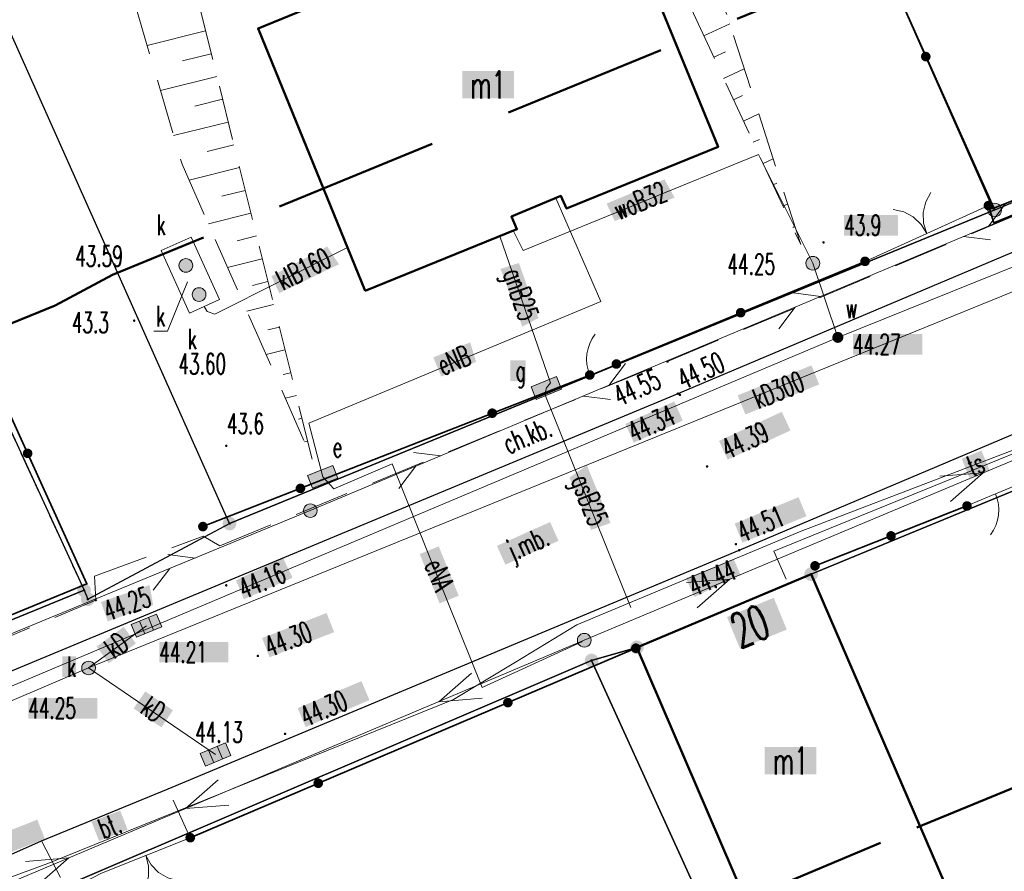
# Model space of a CAD drawing. Header units: millimetres. Extents: x 5507581 to 5508583, y 5765457 to 5766184.
# Tile 39 of 59: x 5508194 to 5508229, y 5765803 to 5765834. Entities that reach past the tile are written whole.
import ezdxf
from ezdxf.enums import TextEntityAlignment as Align

# ---------------------------------------------------------------- set-up
doc = ezdxf.new("R2010")
doc.units = ezdxf.units.MM
for name, pattern in [('PRZER1-1', [2, 1, -1]), ('PRZER2-1', [3, 2, -1]), ('PRZER3-1', [2, 1.5, -0.5]), ('Przerywana 42 __ __ __ __ __ __ __ __ __ __', [3, 2, -1])]:
    doc.linetypes.add(name, pattern=pattern)
doc.layers.get('0').update_dxf_attribs({"lineweight": 18})
for name, color, linetype, lineweight in [('EGBU', 7, 'Continuous', 50), ('EGBU_O', 7, 'Continuous', 50), ('EGDE', 122, 'Continuous', 18), ('EGPG', 7, 'Continuous', 18), ('GEPADR_O', 7, 'Continuous', 18), ('GUPPRZ_O', 7, 'Continuous', 18), ('OTBU', 7, 'Continuous', 50), ('OTBU_O', 7, 'Continuous', 50), ('OTKC', 7, 'Continuous', 30), ('OTKC_O', 7, 'Continuous', 18), ('OTKJ', 7, 'Continuous', 30), ('OTKJ_O', 7, 'Continuous', 18), ('OTKK', 7, 'Continuous', 30), ('OTKU', 7, 'Continuous', 18), ('OTKU_O', 7, 'Continuous', 18), ('OTOB', 7, 'Continuous', 18), ('OTOF', 7, 'Continuous', 18), ('OTOO', 7, 'Continuous', 35), ('OTRK', 7, 'Continuous', 18), ('OTRN', 7, 'Continuous', 13), ('OTRN_O', 7, 'Continuous', 13), ('OTRS', 7, 'Continuous', 13), ('OTRS_O', 7, 'Continuous', 13), ('SUPK', 7, 'Continuous', 18), ('SUPP', 7, 'Continuous', 18), ('SUPW', 7, 'Continuous', 18), ('SUPW_O', 7, 'Continuous', 18), ('ZAKRES', 24, 'Przerywana 42 __ __ __ __ __ __ __ __ __ __', 50)]:
    doc.layers.add(name, color=color, linetype=linetype, lineweight=lineweight)
for name, color, linetype, lineweight, true_color in [('EGKK', 7, 'Continuous', 18, 0x24bc24), ('EGUG', 7, 'Continuous', 18, 0x008000), ('SUEP', 1, 'Continuous', 18, 0xff0000), ('SUEP_O', 1, 'Continuous', 18, 0xff0000), ('SUES', 1, 'Continuous', 18, 0xff0000), ('SUES_O', 1, 'Continuous', 18, 0xff0000), ('SUGP', 7, 'Continuous', 18, 0xbfbf00), ('SUGP_O', 7, 'Continuous', 18, 0xbfbf00), ('SUGS', 7, 'Continuous', 18, 0xbfbf00), ('SUGS_O', 7, 'Continuous', 18, 0xbfbf00), ('SUKK', 7, 'Continuous', 18, 0x803300), ('SUKP', 7, 'Continuous', 18, 0x803300), ('SUKP_O', 7, 'Continuous', 18, 0x803300), ('SUKS', 7, 'Continuous', 18, 0x803300), ('SUKS_O', 7, 'Continuous', 18, 0x803300), ('SUKU', 7, 'Continuous', 18, 0x803300), ('SUKU_O', 7, 'Continuous', 18, 0x803300), ('SUTP', 7, 'Continuous', 18, 0xff9100), ('SUTP_O', 7, 'Continuous', 18, 0xff9100), ('SUWP', 5, 'Continuous', 18, 0x0000ff), ('SUWP_O', 5, 'Continuous', 18, 0x0000ff), ('SUWW', 5, 'Continuous', 18, 0x0000ff), ('SUWW_O', 5, 'Continuous', 18, 0x0000ff)]:
    doc.layers.add(name, color=color, linetype=linetype, lineweight=lineweight, true_color=true_color)
doc.styles.add('opisy', font='romans.shx', dxfattribs={"width": 0.6})

# ---------------------------------------------------------------- blocks, each defined once
blk = doc.blocks.new('D_GSPWPN1')
blk.add_hatch(color=0).paths.add_polyline_path([(-0.045, 0), (-0.043467, -0.011647), (-0.038971, -0.0225), (-0.03182, -0.03182), (-0.0225, -0.038971), (-0.011647, -0.043467), (0, -0.045), (0.011647, -0.043467), (0.0225, -0.038971), (0.03182, -0.03182), (0.038971, -0.0225), (0.043467, -0.011647), (0.045, 0), (0.043467, 0.011647), (0.038971, 0.0225), (0.03182, 0.03182), (0.0225, 0.038971), (0.011647, 0.043467), (0, 0.045), (-0.011647, 0.043467), (-0.0225, 0.038971), (-0.03182, 0.03182), (-0.038971, 0.0225), (-0.043467, 0.011647)])
blk = doc.blocks.new('D_GSPWPS1')
blk.add_hatch(color=0).paths.add_polyline_path([(-0.045, 0), (-0.043467, -0.011647), (-0.038971, -0.0225), (-0.03182, -0.03182), (-0.0225, -0.038971), (-0.011647, -0.043467), (0, -0.045), (0.011647, -0.043467), (0.0225, -0.038971), (0.03182, -0.03182), (0.038971, -0.0225), (0.043467, -0.011647), (0.045, 0), (0.043467, 0.011647), (0.038971, 0.0225), (0.03182, 0.03182), (0.0225, 0.038971), (0.011647, 0.043467), (0, 0.045), (-0.011647, 0.043467), (-0.0225, 0.038971), (-0.03182, 0.03182), (-0.038971, 0.0225), (-0.043467, 0.011647)])
blk = doc.blocks.new('D_SUEP1')
at = {"color": 0}
blk.add_lwpolyline([(-0.75, -0.5), (0.75, 0), (-0.75, 0.5)], dxfattribs=at)
blk = doc.blocks.new('D_SUTP1')
at = {"color": 0}
for points in [[(0.9325, 0), (0.0675, 0.5)], [(-0.0675, 0), (-0.9325, -0.5)]]:
    blk.add_lwpolyline(points, dxfattribs=at)
blk = doc.blocks.new('D_GUPESE1')
at = {"true_color": 0xffffff}
blk.add_hatch(color=7, dxfattribs=at).paths.add_polyline_path([(-0.5, -0.25), (0.5, -0.25), (0.5, 0.25), (-0.5, 0.25)])
at = {"color": 0}
blk.add_lwpolyline([(-0.5, -0.25), (-0.5, 0.25), (0.5, 0.25), (0.5, -0.25)], close=True, dxfattribs=at)
blk = doc.blocks.new('D_GUPGSG1')
at = {"true_color": 0xffffff}
blk.add_hatch(color=7, dxfattribs=at).paths.add_polyline_path([(-0.5, -0.25), (0.5, -0.25), (0.5, 0.25), (-0.5, 0.25)])
at = {"color": 0}
blk.add_lwpolyline([(-0.5, -0.25), (-0.5, 0.25), (0.5, 0.25), (0.5, -0.25)], close=True, dxfattribs=at)
blk = doc.blocks.new('D_GUPWZA1')
blk.add_hatch(color=0).paths.add_polyline_path([(-0.2, 0), (-0.193185, -0.051764), (-0.173205, -0.1), (-0.141421, -0.141421), (-0.1, -0.173205), (-0.051764, -0.193185), (0, -0.2), (0.051764, -0.193185), (0.1, -0.173205), (0.141421, -0.141421), (0.173205, -0.1), (0.193185, -0.051764), (0.2, 0), (0.193185, 0.051764), (0.173205, 0.1), (0.141421, 0.141421), (0.1, 0.173205), (0.051764, 0.193185), (0, 0.2), (-0.051764, 0.193185), (-0.1, 0.173205), (-0.141421, 0.141421), (-0.173205, 0.1), (-0.193185, 0.051764)])
blk = doc.blocks.new('D_GUPIKP1_1')
at = {"true_color": 0xffffff}
blk.add_hatch(color=7, dxfattribs=at).paths.add_polyline_path([(-0.25, 0), (-0.241481, -0.064705), (-0.216506, -0.125), (-0.176777, -0.176777), (-0.125, -0.216506), (-0.064705, -0.241481), (0, -0.25), (0.064705, -0.241481), (0.125, -0.216506), (0.176777, -0.176777), (0.216506, -0.125), (0.241481, -0.064705), (0.25, 0), (0.241481, 0.064705), (0.216506, 0.125), (0.176777, 0.176777), (0.125, 0.216506), (0.064705, 0.241481), (0, 0.25), (-0.064705, 0.241481), (-0.125, 0.216506), (-0.176777, 0.176777), (-0.216506, 0.125), (-0.241481, 0.064705)])
at = {"color": 0}
blk.add_lwpolyline([(0, 0.25), (0.064705, 0.241481), (0.125, 0.216506), (0.176777, 0.176777), (0.216506, 0.125), (0.241481, 0.064705), (0.25, 0), (0.241481, -0.064705), (0.216506, -0.125), (0.176777, -0.176777), (0.125, -0.216506), (0.064705, -0.241481), (0, -0.25), (-0.064705, -0.241481), (-0.125, -0.216506), (-0.176777, -0.176777), (-0.216506, -0.125), (-0.241481, -0.064705), (-0.25, 0), (-0.241481, 0.064705), (-0.216506, 0.125), (-0.176777, 0.176777), (-0.125, 0.216506), (-0.064705, 0.241481)], close=True, dxfattribs=at)
blk = doc.blocks.new('D_GUPKKS1')
at = {"true_color": 0xffffff}
blk.add_hatch(color=7, dxfattribs=at).paths.add_polyline_path([(-0.5, 0.25), (-0.5, -0.25), (0.5, -0.25), (0.5, 0.25)])
at = {"color": 0}
blk.add_lwpolyline([(0.5, -0.25), (-0.5, -0.25), (-0.5, 0.25), (0.5, 0.25)], close=True, dxfattribs=at)
for points in [[(-0.175, -0.25), (-0.175, 0.25)], [(0.175, -0.25), (0.175, 0.25)]]:
    blk.add_lwpolyline(points, dxfattribs=at)
blk = doc.blocks.new('D_GUPKSD1_1')
at = {"true_color": 0xffffff}
blk.add_hatch(color=7, dxfattribs=at).paths.add_polyline_path([(-0.25, 0), (-0.241481, -0.064705), (-0.216506, -0.125), (-0.176777, -0.176777), (-0.125, -0.216506), (-0.064705, -0.241481), (0, -0.25), (0.064705, -0.241481), (0.125, -0.216506), (0.176777, -0.176777), (0.216506, -0.125), (0.241481, -0.064705), (0.25, 0), (0.241481, 0.064705), (0.216506, 0.125), (0.176777, 0.176777), (0.125, 0.216506), (0.064705, 0.241481), (0, 0.25), (-0.064705, 0.241481), (-0.125, 0.216506), (-0.176777, 0.176777), (-0.216506, 0.125), (-0.241481, 0.064705)])
at = {"color": 0}
blk.add_lwpolyline([(0, 0.25), (0.064705, 0.241481), (0.125, 0.216506), (0.176777, 0.176777), (0.216506, 0.125), (0.241481, 0.064705), (0.25, 0), (0.241481, -0.064705), (0.216506, -0.125), (0.176777, -0.176777), (0.125, -0.216506), (0.064705, -0.241481), (0, -0.25), (-0.064705, -0.241481), (-0.125, -0.216506), (-0.176777, -0.176777), (-0.216506, -0.125), (-0.241481, -0.064705), (-0.25, 0), (-0.241481, 0.064705), (-0.216506, 0.125), (-0.176777, 0.176777), (-0.125, 0.216506), (-0.064705, 0.241481)], close=True, dxfattribs=at)
blk = doc.blocks.new('D_GUPISN1')
at = {"true_color": 0xffffff}
blk.add_hatch(color=7, dxfattribs=at).paths.add_polyline_path([(-0.25, 0), (-0.241481, -0.064705), (-0.216506, -0.125), (-0.176777, -0.176777), (-0.125, -0.216506), (-0.064705, -0.241481), (0, -0.25), (0.064705, -0.241481), (0.125, -0.216506), (0.176777, -0.176777), (0.216506, -0.125), (0.241481, -0.064705), (0.25, 0), (0.241481, 0.064705), (0.216506, 0.125), (0.176777, 0.176777), (0.125, 0.216506), (0.064705, 0.241481), (0, 0.25), (-0.064705, 0.241481), (-0.125, 0.216506), (-0.176777, 0.176777), (-0.216506, 0.125), (-0.241481, 0.064705)])
at = {"color": 0}
blk.add_lwpolyline([(0, 0.25), (0.064705, 0.241481), (0.125, 0.216506), (0.176777, 0.176777), (0.216506, 0.125), (0.241481, 0.064705), (0.25, 0), (0.241481, -0.064705), (0.216506, -0.125), (0.176777, -0.176777), (0.125, -0.216506), (0.064705, -0.241481), (0, -0.25), (-0.064705, -0.241481), (-0.125, -0.216506), (-0.176777, -0.176777), (-0.216506, -0.125), (-0.241481, -0.064705), (-0.25, 0), (-0.241481, 0.064705), (-0.216506, 0.125), (-0.176777, 0.176777), (-0.125, 0.216506), (-0.064705, 0.241481)], close=True, dxfattribs=at)
blk = doc.blocks.new('D_GUPIWZ1_1')
at = {"true_color": 0xffffff}
blk.add_hatch(color=7, dxfattribs=at).paths.add_polyline_path([(-0.25, 0), (-0.241481, -0.064705), (-0.216506, -0.125), (-0.176777, -0.176777), (-0.125, -0.216506), (-0.064705, -0.241481), (0, -0.25), (0.064705, -0.241481), (0.125, -0.216506), (0.176777, -0.176777), (0.216506, -0.125), (0.241481, -0.064705), (0.25, 0), (0.241481, 0.064705), (0.216506, 0.125), (0.176777, 0.176777), (0.125, 0.216506), (0.064705, 0.241481), (0, 0.25), (-0.064705, 0.241481), (-0.125, 0.216506), (-0.176777, 0.176777), (-0.216506, 0.125), (-0.241481, 0.064705)])
at = {"color": 0}
blk.add_lwpolyline([(0, 0.25), (0.064705, 0.241481), (0.125, 0.216506), (0.176777, 0.176777), (0.216506, 0.125), (0.241481, 0.064705), (0.25, 0), (0.241481, -0.064705), (0.216506, -0.125), (0.176777, -0.176777), (0.125, -0.216506), (0.064705, -0.241481), (0, -0.25), (-0.064705, -0.241481), (-0.125, -0.216506), (-0.176777, -0.176777), (-0.216506, -0.125), (-0.241481, -0.064705), (-0.25, 0), (-0.241481, 0.064705), (-0.216506, 0.125), (-0.176777, 0.176777), (-0.125, 0.216506), (-0.064705, 0.241481)], close=True, dxfattribs=at)
blk = doc.blocks.new('D_KOLO')
blk.add_hatch(color=0).paths.add_polyline_path([(-0.175, 0), (-0.169037, -0.045293), (-0.151554, -0.0875), (-0.123744, -0.123744), (-0.0875, -0.151554), (-0.045293, -0.169037), (0, -0.175), (0.045293, -0.169037), (0.0875, -0.151554), (0.123744, -0.123744), (0.151554, -0.0875), (0.169037, -0.045293), (0.175, 0), (0.169037, 0.045293), (0.151554, 0.0875), (0.123744, 0.123744), (0.0875, 0.151554), (0.045293, 0.169037), (0, 0.175), (-0.045293, 0.169037), (-0.0875, 0.151554), (-0.123744, 0.123744), (-0.151554, 0.0875), (-0.169037, 0.045293)])
blk = doc.blocks.new('D_GSLKOG1')
blk.add_hatch(color=0).paths.add_polyline_path([(-0.175, 0), (-0.169037, -0.045293), (-0.151554, -0.0875), (-0.123744, -0.123744), (-0.0875, -0.151554), (-0.045293, -0.169037), (0, -0.175), (0.045293, -0.169037), (0.0875, -0.151554), (0.123744, -0.123744), (0.151554, -0.0875), (0.169037, -0.045293), (0.175, 0), (0.169037, 0.045293), (0.151554, 0.0875), (0.123744, 0.123744), (0.0875, 0.151554), (0.045293, 0.169037), (0, 0.175), (-0.045293, 0.169037), (-0.0875, 0.151554), (-0.123744, 0.123744), (-0.151554, 0.0875), (-0.169037, 0.045293)])
blk = doc.blocks.new('D_GSLKBR1')
at = {"color": 0}
for points in [[(1.299038, 0.75), (1.06066, 0.43934), (0.75, 0.200962), (0.388229, 0.051111), (0, 0)], [(0, 0), (0.388229, -0.051111), (0.75, -0.200962), (1.06066, -0.43934), (1.299038, -0.75)]]:
    blk.add_lwpolyline(points, dxfattribs=at)
blk = doc.blocks.new('D_GSLKFU1')
at = {"color": 0}
blk.add_lwpolyline([(0, 0), (-0.012833, -0.195789), (-0.051111, -0.388229), (-0.114181, -0.574025), (-0.200962, -0.75), (-0.30997, -0.913142), (-0.43934, -1.06066), (-0.586858, -1.19003), (-0.75, -1.299038)], dxfattribs=at)
blk = doc.blocks.new('D_GEPPGD1_2')
at = {"true_color": 0xffffff}
blk.add_hatch(color=7, dxfattribs=at).paths.add_polyline_path([(0, -0.25), (0.077254, -0.237764), (0.146946, -0.202254), (0.202254, -0.146946), (0.237764, -0.077254), (0.25, 0), (0.237764, 0.077254), (0.202254, 0.146946), (0.146946, 0.202254), (0.077254, 0.237764), (0, 0.25), (-0.077254, 0.237764), (-0.146946, 0.202254), (-0.202254, 0.146946), (-0.237764, 0.077254), (-0.25, 0), (-0.237764, -0.077254), (-0.202254, -0.146946), (-0.146946, -0.202254), (-0.077254, -0.237764)])
blk.add_hatch(color=0).paths.add_polyline_path([(0, -0.045), (0.013906, -0.042798), (0.02645, -0.036406), (0.036406, -0.02645), (0.042798, -0.013906), (0.045, 0), (0.042798, 0.013906), (0.036406, 0.02645), (0.02645, 0.036406), (0.013906, 0.042798), (0, 0.045), (-0.013906, 0.042798), (-0.02645, 0.036406), (-0.036406, 0.02645), (-0.042798, 0.013906), (-0.045, 0), (-0.042798, -0.013906), (-0.036406, -0.02645), (-0.02645, -0.036406), (-0.013906, -0.042798)])
blk = doc.blocks.new('D_GEPPGD1_1')
at = {"true_color": 0xffffff}
blk.add_hatch(color=7, dxfattribs=at).paths.add_polyline_path([(0, -0.25), (0.077254, -0.237764), (0.146946, -0.202254), (0.202254, -0.146946), (0.237764, -0.077254), (0.25, 0), (0.237764, 0.077254), (0.202254, 0.146946), (0.146946, 0.202254), (0.077254, 0.237764), (0, 0.25), (-0.077254, 0.237764), (-0.146946, 0.202254), (-0.202254, 0.146946), (-0.237764, 0.077254), (-0.25, 0), (-0.237764, -0.077254), (-0.202254, -0.146946), (-0.146946, -0.202254), (-0.077254, -0.237764)])
at = {"color": 0}
blk.add_lwpolyline([(0, 0.25), (0.077254, 0.237764), (0.146946, 0.202254), (0.202254, 0.146946), (0.237764, 0.077254), (0.25, 0), (0.237764, -0.077254), (0.202254, -0.146946), (0.146946, -0.202254), (0.077254, -0.237764), (0, -0.25), (-0.077254, -0.237764), (-0.146946, -0.202254), (-0.202254, -0.146946), (-0.237764, -0.077254), (-0.25, 0), (-0.237764, 0.077254), (-0.202254, 0.146946), (-0.146946, 0.202254), (-0.077254, 0.237764)], close=True, dxfattribs=at)

msp = doc.modelspace()

# ---------------------------------------------------------------- hatches: boundary and pattern name
at = {"layer": 'EGBU_O', "true_color": 0xffffff}
msp.add_hatch(color=7, dxfattribs=at).paths.add_polyline_path([(5508209.7, 5765831.584), (5508209.7, 5765832.584), (5508211.58, 5765832.584), (5508211.58, 5765831.584)], flags=0)
at = {"layer": 'GEPADR_O', "true_color": 0xffffff}
msp.add_hatch(color=7, dxfattribs=at).paths.add_polyline_path([(5508219.335, 5765812.699), (5508221.038, 5765813.396), (5508221.511, 5765812.239), (5508219.809, 5765811.542)], flags=0)
at = {"layer": 'GUPPRZ_O', "true_color": 0xffffff}
for points in [[(5508223.92, 5765822.253), (5508223.92, 5765823.003), (5508226.44, 5765823.003), (5508226.44, 5765822.253)], [(5508198.671, 5765811.042), (5508198.671, 5765811.792), (5508201.191, 5765811.792), (5508201.191, 5765811.042)], [(5508193.903, 5765809), (5508193.903, 5765809.75), (5508196.423, 5765809.75), (5508196.423, 5765809)]]:
    msp.add_hatch(color=7, dxfattribs=at).paths.add_polyline_path(points, flags=0)
at = {"layer": 'OTBU_O', "true_color": 0xffffff}
msp.add_hatch(color=7, dxfattribs=at).paths.add_polyline_path([(5508220.712, 5765806.963), (5508220.712, 5765807.963), (5508222.592, 5765807.963), (5508222.592, 5765806.963)], flags=0)
at = {"layer": 'OTKJ_O', "true_color": 0xffffff}
msp.add_hatch(color=7, dxfattribs=at).paths.add_polyline_path([(5508210.962, 5765815.289), (5508212.897, 5765816.156), (5508213.203, 5765815.471), (5508211.269, 5765814.604)], flags=0)
at = {"layer": 'OTKU_O', "true_color": 0xffffff}
msp.add_hatch(color=7, dxfattribs=at).paths.add_polyline_path([(5508196.207, 5765805.24), (5508197.25, 5765805.648), (5508197.523, 5765804.949), (5508196.48, 5765804.541)], flags=0)
at = {"layer": 'OTRN_O', "true_color": 0xffffff}
msp.add_hatch(color=7, dxfattribs=at).paths.add_polyline_path([(5508223.6, 5765826.59), (5508223.6, 5765827.34), (5508225.56, 5765827.34), (5508225.56, 5765826.59)], flags=0)
at = {"layer": 'OTRS_O', "true_color": 0xffffff}
for points in [[(5508215.636, 5765819.731), (5508217.415, 5765820.546), (5508217.727, 5765819.852), (5508215.943, 5765819.047)], [(5508201.465, 5765814.034), (5508203.175, 5765814.846), (5508203.525, 5765814.127), (5508201.752, 5765813.341)], [(5508217.844, 5765814.115), (5508219.583, 5765814.798), (5508219.826, 5765814.236), (5508218.143, 5765813.427)], [(5508196.549, 5765813.245), (5508198.319, 5765813.859), (5508198.451, 5765813.132), (5508196.799, 5765812.537)]]:
    msp.add_hatch(color=7, dxfattribs=at).paths.add_polyline_path(points)
for points in [[(5508219.045, 5765819.11), (5508221.331, 5765820.17), (5508221.646, 5765819.49), (5508219.36, 5765818.43)], [(5508219.613, 5765816.098), (5508221.941, 5765817.062), (5508222.228, 5765816.369), (5508219.9, 5765815.405)], [(5508202.415, 5765811.93), (5508204.764, 5765812.843), (5508205.036, 5765812.144), (5508202.687, 5765811.231)], [(5508203.709, 5765809.381), (5508206.03, 5765810.36), (5508206.322, 5765809.669), (5508204, 5765808.69)], [(5508191.889, 5765804.389), (5508194.232, 5765805.317), (5508194.508, 5765804.62), (5508192.165, 5765803.692)]]:
    msp.add_hatch(color=7, dxfattribs=at).paths.add_polyline_path(points, flags=0)
at = {"layer": 'SUEP_O', "true_color": 0xffffff}
msp.add_hatch(color=7, dxfattribs=at).paths.add_polyline_path([(5508208.648, 5765822.151), (5508209.989, 5765822.699), (5508210.203, 5765821.989), (5508208.935, 5765821.453)])
msp.add_hatch(color=7, dxfattribs=at).paths.add_polyline_path([(5508208.151, 5765814.991), (5508208.847, 5765815.27), (5508209.57, 5765813.47), (5508208.874, 5765813.191)], flags=0)
at = {"layer": 'SUGP_O', "true_color": 0xffffff}
for points in [[(5508211.089, 5765825.373), (5508211.763, 5765825.592), (5508212.474, 5765823.586), (5508211.887, 5765823.271)], [(5508213.604, 5765817.779), (5508214.235, 5765818.224), (5508215.096, 5765816.122), (5508214.391, 5765815.866)]]:
    msp.add_hatch(color=7, dxfattribs=at).paths.add_polyline_path(points)
at = {"layer": 'SUGS_O', "true_color": 0xffffff}
msp.add_hatch(color=7, dxfattribs=at).paths.add_polyline_path([(5508211.45, 5765821.29), (5508211.45, 5765822.04), (5508212.01, 5765822.04), (5508212.01, 5765821.29)], flags=0)
at = {"layer": 'SUKP_O', "true_color": 0xffffff}
msp.add_hatch(color=7, dxfattribs=at).paths.add_polyline_path([(5508202.751, 5765825.109), (5508204.788, 5765826.189), (5508205.212, 5765825.541), (5508203.04, 5765824.493)])
for points in [[(5508219.723, 5765820.768), (5508222.409, 5765821.862), (5508222.691, 5765821.167), (5508220.006, 5765820.074)], [(5508196.393, 5765811.619), (5508197.379, 5765812.338), (5508197.821, 5765811.733), (5508196.835, 5765811.013)], [(5508197.741, 5765809.366), (5508198.163, 5765809.986), (5508199.171, 5765809.299), (5508198.749, 5765808.679)]]:
    msp.add_hatch(color=7, dxfattribs=at).paths.add_polyline_path(points, flags=0)
at = {"layer": 'SUKS_O', "true_color": 0xffffff}
msp.add_hatch(color=7, dxfattribs=at).paths.add_polyline_path([(5508195.139, 5765810.512), (5508195.139, 5765811.262), (5508195.639, 5765811.262), (5508195.639, 5765810.512)], flags=0)
at = {"layer": 'SUTP_O', "true_color": 0xffffff}
msp.add_hatch(color=7, dxfattribs=at).paths.add_polyline_path([(5508227.877, 5765818.461), (5508228.599, 5765818.755), (5508228.882, 5765818.06), (5508228.159, 5765817.766)], flags=0)
at = {"layer": 'SUWP_O', "true_color": 0xffffff}
msp.add_hatch(color=7, dxfattribs=at).paths.add_polyline_path([(5508214.954, 5765827.753), (5508217.059, 5765828.635), (5508217.428, 5765827.97), (5508215.251, 5765827.117)])

# ---------------------------------------------------------------- linework, layer by layer
at = {"layer": 'EGBU', "color": 18, "linetype": 'Continuous', "lineweight": 50, "true_color": 0x0a0909}
msp.add_lwpolyline([(5508206.17, 5765824.58), (5508202.27, 5765834.13), (5508215.1, 5765839.39), (5508219.01, 5765829.82), (5508213.5, 5765827.57), (5508213.29, 5765828.03), (5508211.49, 5765827.28), (5508211.69, 5765826.82)], close=True, dxfattribs=at)
at = {"layer": 'EGDE', "linetype": 'Continuous', "lineweight": 30}
for points in [[(5508195.933, 5765813.67), (5508196.07, 5765813.343), (5508201.23, 5765816.1), (5508184.92, 5765852.66), (5508153.006, 5765921.297), (5508130.724, 5765973.48), (5508105.112, 5765967.13), (5508159.228, 5765838.061), (5508175.892, 5765845.25), (5508180.497, 5765847.256)], [(5508229.08, 5765827.52), (5508254.331, 5765838.068), (5508242.814, 5765867.832), (5508216.29, 5765856.14)], [(5508212.77, 5765864.07), (5508216.29, 5765856.14), (5508229.08, 5765827.52), (5508201.23, 5765816.1), (5508184.92, 5765852.66)], [(5508159.228, 5765838.061), (5508175.892, 5765845.25), (5508180.497, 5765847.256), (5508195.933, 5765813.67), (5508172.843, 5765804.218), (5508157.557, 5765837.342)], [(5508214.407, 5765811.114), (5508216.057, 5765811.592), (5508222.398, 5765814.258), (5508265.671, 5765832.107), (5508276.017, 5765807.157), (5508262.267, 5765800.059), (5508242.973, 5765792.656), (5508231.205, 5765788.141), (5508225.795, 5765786.088)], [(5508182.243, 5765797.351), (5508182.264, 5765797.312), (5508195.111, 5765802.848), (5508214.407, 5765811.114), (5508225.795, 5765786.088), (5508203.288, 5765776.498), (5508192.708, 5765771.994)]]:
    msp.add_lwpolyline(points, close=True, dxfattribs=at)
for points in [[(5507991.241, 5765727.818), (5508001.486, 5765732.084), (5508009.037, 5765735.198), (5508014.972, 5765737.665), (5508029.622, 5765743.973), (5508052.25, 5765753.495), (5508079.871, 5765765.153), (5508087.095, 5765768.109), (5508105.399, 5765776.042), (5508111.546, 5765778.853), (5508130.494, 5765787.031), (5508149.773, 5765794.725), (5508172.843, 5765804.218), (5508195.933, 5765813.67), (5508196.07, 5765813.343), (5508201.23, 5765816.1), (5508229.08, 5765827.52), (5508254.331, 5765838.068), (5508292.719, 5765853.944)], [(5508265.671, 5765832.107), (5508222.398, 5765814.258), (5508216.057, 5765811.592), (5508214.407, 5765811.114), (5508195.111, 5765802.848), (5508182.264, 5765797.312), (5508182.243, 5765797.351), (5508156.658, 5765786.781), (5508127.931, 5765774.928), (5508124.991, 5765774.031), (5508115.287, 5765770.167), (5508111.612, 5765768.592), (5508089.928, 5765759.292), (5508062.458, 5765747.618), (5508044.083, 5765739.754), (5508030.391, 5765734.008), (5508016.341, 5765728.164), (5508010.912, 5765725.859), (5508009.901, 5765725.425), (5508006.216, 5765723.86), (5507950.459, 5765701.224)]]:
    msp.add_lwpolyline(points, dxfattribs=at)
at = {"layer": 'EGKK', "color": 82, "linetype": 'PRZER3-1', "lineweight": 18, "true_color": 0x24bc24}
msp.add_lwpolyline([(5508212.77, 5765864.07), (5508184.92, 5765852.66), (5508201.23, 5765816.1), (5508196.07, 5765813.343), (5508195.933, 5765813.67), (5508180.497, 5765847.256), (5508175.892, 5765845.25), (5508159.228, 5765838.061), (5508150.078, 5765859.885), (5508124.936, 5765849.005), (5508134.795, 5765827.571), (5508115.768, 5765819.899), (5508107.963, 5765837.318), (5508089.579, 5765829.844), (5508086.087, 5765837.726), (5508059.726, 5765897.221)], dxfattribs=at)
at = {"layer": 'EGUG', "color": 96, "linetype": 'PRZER1-1', "lineweight": 18, "true_color": 0x008000}
for points in [[(5508212.77, 5765864.07), (5508184.92, 5765852.66), (5508201.23, 5765816.1), (5508196.07, 5765813.343), (5508195.933, 5765813.67), (5508180.497, 5765847.256), (5508175.892, 5765845.25), (5508159.228, 5765838.061), (5508150.078, 5765859.885), (5508124.936, 5765849.005), (5508134.795, 5765827.571), (5508115.768, 5765819.899), (5508107.963, 5765837.318), (5508089.579, 5765829.844), (5508086.087, 5765837.726), (5508059.726, 5765897.221)], [(5507991.241, 5765727.818), (5508001.486, 5765732.084), (5508009.037, 5765735.198), (5508014.972, 5765737.665), (5508029.622, 5765743.973), (5508052.25, 5765753.495), (5508079.871, 5765765.153), (5508087.095, 5765768.109), (5508105.399, 5765776.042), (5508111.546, 5765778.853), (5508130.494, 5765787.031), (5508149.773, 5765794.725), (5508172.843, 5765804.218), (5508195.933, 5765813.67), (5508196.07, 5765813.343), (5508201.23, 5765816.1), (5508229.08, 5765827.52), (5508254.331, 5765838.068), (5508292.719, 5765853.944)], [(5508265.671, 5765832.107), (5508222.398, 5765814.258), (5508216.057, 5765811.592), (5508214.407, 5765811.114), (5508195.111, 5765802.848), (5508182.264, 5765797.312), (5508182.243, 5765797.351), (5508156.658, 5765786.781), (5508127.931, 5765774.928), (5508124.991, 5765774.031), (5508115.287, 5765770.167), (5508111.612, 5765768.592), (5508089.928, 5765759.292), (5508062.458, 5765747.618), (5508044.083, 5765739.754), (5508030.391, 5765734.008), (5508016.341, 5765728.164), (5508010.912, 5765725.859), (5508009.901, 5765725.425), (5508006.216, 5765723.86), (5507950.459, 5765701.224)]]:
    msp.add_lwpolyline(points, dxfattribs=at)
for points in [[(5508229.08, 5765827.52), (5508254.331, 5765838.068), (5508242.814, 5765867.832), (5508216.29, 5765856.14)], [(5508216.29, 5765856.14), (5508229.08, 5765827.52), (5508201.23, 5765816.1), (5508184.92, 5765852.66), (5508212.77, 5765864.07)], [(5508159.228, 5765838.061), (5508175.892, 5765845.25), (5508180.497, 5765847.256), (5508195.933, 5765813.67), (5508172.843, 5765804.218), (5508157.557, 5765837.342)], [(5508192.708, 5765771.994), (5508188.877, 5765770.256), (5508168.751, 5765761.091), (5508156.658, 5765786.781), (5508182.243, 5765797.351), (5508182.264, 5765797.312), (5508195.111, 5765802.848), (5508214.407, 5765811.114), (5508216.057, 5765811.592), (5508222.398, 5765814.258), (5508265.671, 5765832.107), (5508276.017, 5765807.157), (5508262.267, 5765800.059), (5508242.973, 5765792.656), (5508231.205, 5765788.141), (5508225.795, 5765786.088), (5508203.288, 5765776.498)]]:
    msp.add_lwpolyline(points, close=True, dxfattribs=at)
at = {"layer": 'OTBU', "color": 7, "linetype": 'Continuous', "lineweight": 50}
msp.add_lwpolyline([(5508222.398, 5765814.258), (5508216.057, 5765811.592), (5508220.844, 5765800.448), (5508226.613, 5765802.741), (5508227.247, 5765803.016)], close=True, dxfattribs=at)
at = {"layer": 'OTKC', "color": 7, "linetype": 'PRZER2-1', "lineweight": 18}
for points in [[(5508189.33, 5765810.37), (5508196.36, 5765813.31), (5508196.32, 5765814.18), (5508200.27, 5765815.64), (5508200.88, 5765815.29), (5508217.17, 5765822), (5508234.3, 5765829.2)], [(5508234.86, 5765828.15), (5508217.55, 5765820.83), (5508189.83, 5765809.29)]]:
    msp.add_lwpolyline(points, dxfattribs=at)
at = {"layer": 'OTKJ', "color": 7, "linetype": 'PRZER3-1', "lineweight": 18}
for points in [[(5508234.86, 5765828.15), (5508217.55, 5765820.83), (5508189.83, 5765809.29)], [(5508192.03, 5765803.5), (5508194.39, 5765804.54), (5508198.99, 5765806.44), (5508219.78, 5765815.13), (5508236.86, 5765822.37)]]:
    msp.add_lwpolyline(points, dxfattribs=at)
at = {"layer": 'OTKK', "color": 7, "linetype": 'Continuous'}
for points in [[(5508234.86, 5765828.15), (5508217.55, 5765820.83), (5508189.83, 5765809.29)], [(5508192.03, 5765803.5), (5508194.39, 5765804.54), (5508198.99, 5765806.44), (5508219.78, 5765815.13), (5508236.86, 5765822.37)]]:
    msp.add_lwpolyline(points, dxfattribs=at)
at = {"layer": 'OTKU', "color": 7, "linetype": 'PRZER3-1', "lineweight": 18}
msp.add_lwpolyline([(5508196.57, 5765803.37), (5508199.8, 5765804.66), (5508198.99, 5765806.44), (5508194.39, 5765804.54), (5508195.33, 5765802.73)], close=True, dxfattribs=at)
at = {"layer": 'OTOB', "color": 7, "linetype": 'Continuous', "lineweight": 18}
for points in [[(5508228.85, 5765827.68), (5508224.36, 5765825.65)], [(5508229.11, 5765817.18), (5508232.87, 5765818.74)], [(5508196.57, 5765803.37), (5508199.8, 5765804.66)]]:
    msp.add_lwpolyline(points, dxfattribs=at)
at = {"layer": 'OTOF', "color": 7, "linetype": 'Continuous', "lineweight": 18}
for points in [[(5508215.31, 5765821.91), (5508214.34, 5765821.51)], [(5508228.07, 5765816.74), (5508229.11, 5765817.18)]]:
    msp.add_lwpolyline(points, dxfattribs=at)
at = {"layer": 'OTOO', "color": 7, "linetype": 'Continuous', "lineweight": 35}
for points in [[(5508217.29, 5765876.52), (5508208.93, 5765872.92), (5508229.02, 5765827.58), (5508234.753, 5765829.881)], [(5508188.98, 5765811), (5508196.04, 5765813.9), (5508182.42, 5765843.9)], [(5508228.85, 5765827.68), (5508229.05, 5765827.05), (5508239.42, 5765831.29), (5508244.04, 5765833.25), (5508243.89, 5765833.85)], [(5508224.36, 5765825.65), (5508215.31, 5765821.91)], [(5508200.26, 5765815.99), (5508214.34, 5765821.51)], [(5508222.54, 5765814.56), (5508228.07, 5765816.74)], [(5508199.8, 5765804.66), (5508216.02, 5765811.56)]]:
    msp.add_lwpolyline(points, dxfattribs=at)
at = {"layer": 'OTRK', "color": 7, "linetype": 'PRZER2-1', "lineweight": 18}
msp.add_lwpolyline([(5508204.24, 5765818.44), (5508199.59, 5765837.12), (5508214.25, 5765843.02), (5508222.02, 5765826.26), (5508219.33, 5765834.64), (5508213.89, 5765845.94), (5508205.98, 5765842.84), (5508196.91, 5765838), (5508199.5, 5765829.19)], close=True, dxfattribs=at)
at = {"layer": 'OTRK', "color": 7, "linetype": 'Continuous', "lineweight": 18}
for points in [[(5508198.23, 5765833.511), (5508200.357, 5765834.04)], [(5508218.495, 5765833.864), (5508219.439, 5765834.302)], [(5508218.854, 5765833.088), (5508219.278, 5765833.285)], [(5508200.563, 5765833.21), (5508199.517, 5765832.95)], [(5508219.214, 5765832.313), (5508219.965, 5765832.661)], [(5508198.713, 5765831.869), (5508200.77, 5765832.381)], [(5508200.976, 5765831.551), (5508199.965, 5765831.299)], [(5508219.574, 5765831.537), (5508219.901, 5765831.689)], [(5508219.933, 5765830.761), (5508220.492, 5765831.02)], [(5508199.195, 5765830.227), (5508201.183, 5765830.721)], [(5508220.293, 5765829.986), (5508220.524, 5765830.093)], [(5508201.389, 5765829.892), (5508200.413, 5765829.649)], [(5508220.652, 5765829.21), (5508221.019, 5765829.38)], [(5508199.758, 5765828.605), (5508201.596, 5765829.062)], [(5508221.012, 5765828.434), (5508221.147, 5765828.497)], [(5508201.802, 5765828.232), (5508200.955, 5765828.022)], [(5508221.372, 5765827.659), (5508221.545, 5765827.739)], [(5508200.458, 5765827.017), (5508202.009, 5765827.403)], [(5508221.731, 5765826.883), (5508221.77, 5765826.901)], [(5508202.215, 5765826.573), (5508201.512, 5765826.398)], [(5508201.158, 5765825.429), (5508202.422, 5765825.744)], [(5508202.628, 5765824.914), (5508202.068, 5765824.774)], [(5508201.858, 5765823.841), (5508202.835, 5765824.084)], [(5508203.042, 5765823.255), (5508202.625, 5765823.151)], [(5508202.559, 5765822.253), (5508203.248, 5765822.425)], [(5508203.455, 5765821.595), (5508203.182, 5765821.527)], [(5508203.661, 5765820.766), (5508203.259, 5765820.665)], [(5508203.868, 5765819.936), (5508203.738, 5765819.904)], [(5508204.074, 5765819.106), (5508203.959, 5765819.078)]]:
    msp.add_lwpolyline(points, dxfattribs=at)
at = {"layer": 'SUEP', "color": 1, "linetype": 'Continuous', "lineweight": 18, "true_color": 0xff0000}
for points in [[(5508204.62, 5765817.8), (5508204.11, 5765819.76), (5508214.74, 5765824.19), (5508213.11, 5765827.95)], [(5508214.14, 5765811.85), (5508248.14, 5765826.12)], [(5508204.62, 5765817.8), (5508205.02, 5765817.37), (5508207.15, 5765818.27), (5508210.42, 5765810.13), (5508214.08, 5765811.81)], [(5508154.01, 5765786.74), (5508180.87, 5765797.79), (5508214.14, 5765811.85)]]:
    msp.add_lwpolyline(points, dxfattribs=at)
at = {"layer": 'SUGP', "color": 52, "linetype": 'Continuous', "lineweight": 18, "true_color": 0xbfbf00}
for points in [[(5508283.231, 5765841.082), (5508264.906, 5765833.64), (5508250.298, 5765827.702), (5508247.963, 5765826.578), (5508240.795, 5765823.353), (5508238.591, 5765822.162), (5508222.032, 5765815.82), (5508213.867, 5765812.412), (5508211.638, 5765811.05), (5508209.378, 5765809.698), (5508194.611, 5765803.717), (5508187.518, 5765801.114), (5508185.918, 5765799.796), (5508184.062, 5765799.604), (5508180.734, 5765798.587), (5508179.241, 5765797.863), (5508176.18, 5765796.542), (5508155.648, 5765788.088), (5508153.805, 5765787.326), (5508152.28, 5765786.65), (5508139.015, 5765781.004)], [(5508212.76, 5765821.04), (5508212.91, 5765821.23), (5508211.07, 5765826.57)], [(5508215.83, 5765813.04), (5508212.7, 5765820.81), (5508212.76, 5765821.04)]]:
    msp.add_lwpolyline(points, dxfattribs=at)
at = {"layer": 'SUKP', "color": 36, "linetype": 'Continuous', "lineweight": 18, "true_color": 0x803300}
for points in [[(5508122.5, 5765779.11), (5508160.36, 5765795.54), (5508196.1, 5765810.84), (5508251.048, 5765833.214)], [(5508205.52, 5765826.16), (5508200.7, 5765823.73), (5508200.42, 5765823.82), (5508200.31, 5765824.01)], [(5508198.21, 5765812.38), (5508196.1, 5765810.84)], [(5508200.72, 5765807.69), (5508196.1, 5765810.84)]]:
    msp.add_lwpolyline(points, dxfattribs=at)
at = {"layer": 'SUKU', "color": 36, "linetype": 'Continuous', "lineweight": 18, "true_color": 0x803300}
msp.add_lwpolyline([(5508199.77, 5765823.76), (5508200.86, 5765824.26), (5508199.83, 5765826.53), (5508198.74, 5765826.04)], close=True, dxfattribs=at)
at = {"layer": 'SUKU_O', "color": 36, "linetype": 'Continuous', "lineweight": 13, "true_color": 0x803300, "flags": 128}
msp.add_lwpolyline([(5508199.7, 5765824.9), (5508198.972, 5765823.11), (5508198.472, 5765823.11)], dxfattribs=at)
at = {"layer": 'SUTP', "color": 30, "linetype": 'Continuous', "lineweight": 18, "true_color": 0xff9100}
for points in [[(5508204.17, 5765816.57), (5508253.43, 5765837.26)], [(5508238.499, 5765822.603), (5508238.09, 5765822.04), (5508221.04, 5765815.1), (5508221.49, 5765814.08)], [(5507812.87, 5765654.46), (5507864.11, 5765675.47), (5507906.86, 5765692.27), (5507967.23, 5765717.62), (5508018.04, 5765738.84), (5508066.72, 5765759.3), (5508113.77, 5765778.96), (5508159.39, 5765798.12), (5508204.17, 5765816.57)]]:
    msp.add_lwpolyline(points, dxfattribs=at)
at = {"layer": 'SUWP', "color": 5, "linetype": 'Continuous', "lineweight": 18, "true_color": 0x0000ff}
for points in [[(5508181.23, 5765805.091), (5508223.37, 5765822.88), (5508253.48, 5765835.02), (5508253.828, 5765835.159), (5508260.58, 5765837.85), (5508303.81, 5765855.06), (5508320.146, 5765861.189), (5508382.66, 5765886.34), (5508424.619, 5765902.373), (5508431.875, 5765905.567), (5508453.13, 5765914.86), (5508484.684, 5765925.22)], [(5508223.37, 5765822.88), (5508222.46, 5765825.58), (5508220.48, 5765829.54), (5508211.92, 5765826.04), (5508211.55, 5765826.77)]]:
    msp.add_lwpolyline(points, dxfattribs=at)
at = {"layer": 'ZAKRES', "color": 7, "ltscale": 3}
for points in [[(5508288.998, 5765863.224), (5508250.494, 5765847.3), (5508225.257, 5765836.758), (5508196.967, 5765825.157), (5508194.879, 5765824.042), (5508169.047, 5765813.467), (5508146.018, 5765803.991), (5508126.66, 5765796.265), (5508107.486, 5765787.99), (5508101.331, 5765785.175), (5508083.214, 5765777.323), (5508076.034, 5765774.385), (5508048.367, 5765762.708), (5508025.706, 5765753.172), (5508011.083, 5765746.876), (5507997.653, 5765741.318), (5507987.407, 5765737.052)], [(5507954.462, 5765692.059), (5508010.052, 5765714.628), (5508020.216, 5765718.948), (5508034.245, 5765724.783), (5508047.984, 5765730.549), (5508066.38, 5765738.422), (5508093.854, 5765750.097), (5508119.107, 5765760.927), (5508128.305, 5765764.589), (5508131.306, 5765765.506), (5508177.657, 5765784.642), (5508177.744, 5765784.477), (5508199.058, 5765793.663), (5508217.779, 5765801.682), (5508219.397, 5765802.151), (5508226.241, 5765805.029), (5508269.505, 5765822.873)]]:
    msp.add_lwpolyline(points, dxfattribs=at)

# ---------------------------------------------------------------- block references
at = {"layer": 'EGPG', "color": 7, "linetype": 'Continuous', "lineweight": 18}
for name, p in [('D_GEPPGD1_1', (5508229.08, 5765827.52)), ('D_GEPPGD1_2', (5508201.23, 5765816.1)), ('D_GEPPGD1_2', (5508222.398, 5765814.258)), ('D_GEPPGD1_2', (5508195.933, 5765813.67)), ('D_GEPPGD1_2', (5508196.07, 5765813.343)), ('D_GEPPGD1_2', (5508216.057, 5765811.592)), ('D_GEPPGD1_2', (5508214.407, 5765811.114))]:
    msp.add_blockref(name, p, dxfattribs=at)
at = {"layer": 'OTOB', "color": 7, "linetype": 'Continuous', "lineweight": 18}
for p, rotation in [((5508226.605, 5765826.665), 114.3284780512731), ((5508198.185, 5765804.015), 291.7708191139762)]:
    msp.add_blockref('D_GSLKBR1', p, dxfattribs=dict(at, rotation=rotation))
at = {"layer": 'OTOF', "color": 7, "linetype": 'Continuous', "lineweight": 18}
for p, rotation in [((5508214.34, 5765821.51), 202.4098373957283), ((5508229.11, 5765817.18), 22.93210041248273)]:
    msp.add_blockref('D_GSLKFU1', p, dxfattribs=dict(at, rotation=rotation))
at = {"layer": 'OTOO', "color": 7, "linetype": 'Continuous', "lineweight": 25}
for name, p, rotation in [('D_KOLO', (5508226.571, 5765833.107), 293.8979693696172), ('D_KOLO', (5508226.571, 5765833.107), 293.8979693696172), ('D_GSLKOG1', (5508228.85, 5765827.68), 287.6125778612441), ('D_GSLKOG1', (5508224.36, 5765825.65), 202.4533340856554), ('D_KOLO', (5508219.835, 5765823.78), 202.4533340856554), ('D_KOLO', (5508219.835, 5765823.78), 202.4533340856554), ('D_GSLKOG1', (5508215.31, 5765821.91), 202.4533340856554), ('D_GSLKOG1', (5508214.34, 5765821.51), 21.4074368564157), ('D_KOLO', (5508210.791, 5765820.119), 21.40743685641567), ('D_KOLO', (5508210.791, 5765820.119), 21.40743685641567), ('D_KOLO', (5508193.881, 5765818.656), 114.4180486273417), ('D_KOLO', (5508193.881, 5765818.656), 114.4180486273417), ('D_KOLO', (5508203.809, 5765817.381), 21.40743685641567), ('D_KOLO', (5508203.809, 5765817.381), 21.40743685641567), ('D_GSLKOG1', (5508228.07, 5765816.74), 21.51502247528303), ('D_GSLKOG1', (5508200.26, 5765815.99), 21.4074368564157), ('D_KOLO', (5508225.305, 5765815.65), 21.51502247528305), ('D_KOLO', (5508225.305, 5765815.65), 21.51502247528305), ('D_GSLKOG1', (5508222.54, 5765814.56), 21.51502247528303), ('D_GSLKOG1', (5508216.02, 5765811.56), 23.04493712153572), ('D_KOLO', (5508211.361, 5765809.578), 23.04493712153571), ('D_KOLO', (5508211.361, 5765809.578), 23.04493712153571), ('D_KOLO', (5508204.459, 5765806.642), 23.04493712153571), ('D_KOLO', (5508204.459, 5765806.642), 23.04493712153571), ('D_GSLKOG1', (5508199.8, 5765804.66), 23.04493712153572)]:
    msp.add_blockref(name, p, dxfattribs=dict(at, rotation=rotation))
at = {"layer": 'OTRN', "color": 7, "linetype": 'Continuous', "lineweight": 13}
for p in [(5508229.02, 5765827.58), (5508222.85, 5765826.34), (5508197.76, 5765823.49), (5508201.11, 5765818.93)]:
    msp.add_blockref('D_GSPWPN1', p, dxfattribs=at)
at = {"layer": 'OTRS', "color": 7, "linetype": 'Continuous', "lineweight": 13}
for p in [(5508217.17, 5765822), (5508217.55, 5765820.83), (5508217.62, 5765820.79), (5508218.61, 5765818.18), (5508219.66, 5765815.35), (5508219.78, 5765815.13), (5508201.11, 5765813.85), (5508196.36, 5765813.31), (5508202.26, 5765811.28), (5508203.25, 5765808.44)]:
    msp.add_blockref('D_GSPWPS1', p, dxfattribs=at)
at = {"layer": 'SUEP', "color": 1, "linetype": 'Continuous', "lineweight": 18, "true_color": 0xff0000}
for p, rotation in [((5508227.971, 5765817.655), 22.76807942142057), ((5508218.75, 5765813.785), 22.76807942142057), ((5508209.534, 5765809.904), 202.9090625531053), ((5508200.323, 5765806.011), 202.9090625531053), ((5508194.687, 5765803.629), 22.90906255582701)]:
    msp.add_blockref('D_SUEP1', p, dxfattribs=dict(at, rotation=rotation))
at = {"layer": 'SUES', "color": 1, "linetype": 'Continuous', "lineweight": 18, "true_color": 0xff0000, "rotation": 21.63352134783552}
msp.add_blockref('D_GUPESE1', (5508204.62, 5765817.8), dxfattribs=at)
at = {"layer": 'SUGS', "color": 52, "linetype": 'Continuous', "lineweight": 18, "true_color": 0xbfbf00, "rotation": 22.38470555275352}
msp.add_blockref('D_GUPGSG1', (5508212.76, 5765821.04), dxfattribs=at)
at = {"layer": 'SUKK', "color": 36, "linetype": 'Continuous', "lineweight": 18, "true_color": 0x803300}
for p, rotation in [((5508198.21, 5765812.38), 22.60226073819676), ((5508200.72, 5765807.69), 22.68441425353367)]:
    msp.add_blockref('D_GUPKKS1', p, dxfattribs=dict(at, rotation=rotation))
at = {"layer": 'SUKS', "color": 36, "linetype": 'Continuous', "lineweight": 18, "true_color": 0x803300}
msp.add_blockref('D_GUPKSD1_1', (5508196.1, 5765810.84), dxfattribs=at)
at = {"layer": 'SUPK', "color": 5, "linetype": 'Continuous', "lineweight": 18, "true_color": 0x0000ff}
msp.add_blockref('D_GUPIKP1_1', (5508222.46, 5765825.58), dxfattribs=at)
at = {"layer": 'SUPP', "color": 7, "linetype": 'Continuous', "lineweight": 18}
for p in [(5508204.17, 5765816.57), (5508214.14, 5765811.85)]:
    msp.add_blockref('D_GUPISN1', p, dxfattribs=at)
at = {"layer": 'SUPW', "color": 7, "linetype": 'Continuous', "lineweight": 18}
for p in [(5508199.64, 5765825.5), (5508200.12, 5765824.44)]:
    msp.add_blockref('D_GUPIWZ1_1', p, dxfattribs=at)
at = {"layer": 'SUTP', "color": 30, "linetype": 'Continuous', "lineweight": 18, "true_color": 0xff9100}
for p, rotation in [((5508228.8, 5765826.915), 202.7831967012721), ((5508221.885, 5765824.011), 22.78319670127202), ((5508214.97, 5765821.106), 202.7831967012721), ((5508208.056, 5765818.202), 22.78319670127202), ((5508199.116, 5765814.488), 22.3923611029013)]:
    msp.add_blockref('D_SUTP1', p, dxfattribs=dict(at, rotation=rotation))
at = {"layer": 'SUWW', "color": 5, "linetype": 'Continuous', "lineweight": 18, "true_color": 0x0000ff}
msp.add_blockref('D_GUPWZA1', (5508223.37, 5765822.88), dxfattribs=at)

# ---------------------------------------------------------------- texts
at = {"layer": 'EGBU_O', "color": 7, "linetype": 'Continuous', "lineweight": 20, "ltscale": 0.2, "style": 'opisy', "width": 0.6}
msp.add_text('m1', height=1, dxfattribs=at).set_placement((5508210.64, 5765831.584), align=Align.CENTER)
at = {"layer": 'GEPADR_O', "color": 7, "linetype": 'Continuous', "lineweight": 25, "ltscale": 0.25, "style": 'opisy', "width": 0.6}
msp.add_text('20', height=1.25, rotation=22.2629, dxfattribs=at).set_placement((5508219.809, 5765811.542, 10.8))
at = {"layer": 'GUPPRZ_O', "color": 36, "linetype": 'Continuous', "lineweight": 15, "ltscale": 0.15, "true_color": 0x803300, "style": 'opisy', "width": 0.6}
for s, p in [('43.59', (5508195.61, 5765825.463, 10.8)), ('43.60', (5508199.369, 5765821.539, 10.8)), ('44.21', (5508198.671, 5765811.042, 10.8)), ('44.25', (5508193.903, 5765809, 10.8)), ('44.13', (5508199.979, 5765808.131, 10.8))]:
    msp.add_text(s, height=0.75, dxfattribs=at).set_placement(p)
at = {"layer": 'GUPPRZ_O', "color": 5, "linetype": 'Continuous', "lineweight": 15, "ltscale": 0.15, "true_color": 0x0000ff, "style": 'opisy', "width": 0.6}
for s, p in [('44.25', (5508219.351, 5765825.169, 10.8)), ('44.27', (5508223.92, 5765822.253, 10.8))]:
    msp.add_text(s, height=0.75, dxfattribs=at).set_placement(p)
at = {"layer": 'OTBU_O', "color": 7, "linetype": 'Continuous', "lineweight": 20, "ltscale": 0.2, "style": 'opisy', "width": 0.6}
msp.add_text('m1', height=1, dxfattribs=at).set_placement((5508221.652, 5765806.963), align=Align.CENTER)
at = {"layer": 'OTKC_O', "color": 7, "linetype": 'Continuous', "lineweight": 15, "ltscale": 0.15, "style": 'opisy', "width": 0.6}
msp.add_text('ch.kb.', height=0.75, rotation=23.046, dxfattribs=at).set_placement((5508212.21, 5765818.967), align=Align.CENTER)
at = {"layer": 'OTKJ_O', "color": 7, "linetype": 'Continuous', "lineweight": 15, "ltscale": 0.15, "style": 'opisy', "width": 0.6}
msp.add_text('j.mb.', height=0.75, rotation=24.1425, dxfattribs=at).set_placement((5508212.236, 5765815.038), align=Align.CENTER)
at = {"layer": 'OTKU_O', "color": 7, "linetype": 'Continuous', "lineweight": 15, "ltscale": 0.15, "style": 'opisy', "width": 0.6}
msp.add_text('bt.', height=0.75, rotation=21.3713, dxfattribs=at).set_placement((5508197.002, 5765804.745), align=Align.CENTER)
at = {"layer": 'OTRN_O', "color": 7, "linetype": 'Continuous', "lineweight": 15, "ltscale": 0.15, "style": 'opisy', "width": 0.6}
for s, p in [('43.9', (5508223.6, 5765826.59, 10.8)), ('43.3', (5508195.488, 5765823.049, 10.8)), ('43.6', (5508201.133, 5765819.364, 10.8))]:
    msp.add_text(s, height=0.75, dxfattribs=at).set_placement(p)
at = {"layer": 'OTRS_O', "color": 7, "linetype": 'Continuous', "lineweight": 15, "ltscale": 0.15, "style": 'opisy', "width": 0.6}
for s, rotation, p in [('44.50', 24.8604, (5508217.75, 5765820.964, 10.8)), ('44.55', 24.4848, (5508215.425, 5765820.351, 10.8)), ('44.34', 24.2081, (5508215.943, 5765819.047, 10.8)), ('44.39', 24.867, (5508219.36, 5765818.43, 10.8)), ('44.51', 22.501, (5508219.9, 5765815.405, 10.8)), ('44.44', 23.4772, (5508218.143, 5765813.427, 10.8)), ('44.16', 22.477, (5508201.752, 5765813.341, 10.8)), ('44.25', 19.4157, (5508196.799, 5765812.537, 10.8)), ('44.30', 21.2511, (5508202.687, 5765811.231, 10.8)), ('44.30', 22.8695, (5508204, 5765808.69, 10.8))]:
    msp.add_text(s, height=0.75, rotation=rotation, dxfattribs=at).set_placement(p)
at = {"layer": 'SUEP_O', "color": 1, "linetype": 'Continuous', "lineweight": 15, "ltscale": 0.15, "true_color": 0xff0000, "style": 'opisy', "width": 0.6}
for s, rotation, p in [('eNB', 22.6237, (5508209.538, 5765821.704)), ('eNA', 291.8863, (5508208.513, 5765814.091))]:
    msp.add_text(s, height=0.75, rotation=rotation, dxfattribs=at).set_placement(p, align=Align.CENTER)
at = {"layer": 'SUES_O', "color": 1, "linetype": 'Continuous', "lineweight": 15, "ltscale": 0.15, "true_color": 0xff0000, "style": 'opisy', "width": 0.6}
msp.add_text('e', height=0.75, dxfattribs=at).set_placement((5508205.333, 5765818.518), align=Align.RIGHT)
at = {"layer": 'SUGP_O', "color": 52, "linetype": 'Continuous', "lineweight": 15, "ltscale": 0.15, "true_color": 0xbfbf00, "style": 'opisy', "width": 0.6}
for s, rotation, p in [('gnB25', 289.0124, (5508211.485, 5765824.325)), ('gsB25', 291.9411, (5508213.993, 5765816.815))]:
    msp.add_text(s, height=0.75, rotation=rotation, dxfattribs=at).set_placement(p, align=Align.CENTER)
at = {"layer": 'SUGS_O', "color": 52, "linetype": 'Continuous', "lineweight": 15, "ltscale": 0.15, "true_color": 0xbfbf00, "style": 'opisy', "width": 0.6}
msp.add_text('g', height=0.75, dxfattribs=at).set_placement((5508212.01, 5765821.29), align=Align.RIGHT)
at = {"layer": 'SUKP_O', "color": 36, "linetype": 'Continuous', "lineweight": 15, "ltscale": 0.15, "true_color": 0x803300, "style": 'opisy', "width": 0.6}
for s, rotation, p in [('klB160', 26.7549, (5508204.087, 5765825.039)), ('kD300', 22.1552, (5508221.349, 5765820.62)), ('kD', 36.1241, (5508197.328, 5765811.373)), ('kD', 325.7131, (5508198.245, 5765809.023))]:
    msp.add_text(s, height=0.75, rotation=rotation, dxfattribs=at).set_placement(p, align=Align.CENTER)
at = {"layer": 'SUKS_O', "color": 36, "linetype": 'Continuous', "lineweight": 15, "ltscale": 0.15, "true_color": 0x803300, "style": 'opisy', "width": 0.6}
msp.add_text('k', height=0.75, dxfattribs=at).set_placement((5508195.639, 5765810.512), align=Align.RIGHT)
at = {"layer": 'SUKU_O', "color": 36, "linetype": 'Continuous', "lineweight": 15, "ltscale": 0.15, "true_color": 0x803300, "style": 'opisy', "width": 0.6}
msp.add_text('k', height=0.75, dxfattribs=at).set_placement((5508198.722, 5765823.282), align=Align.CENTER)
at = {"layer": 'SUPW_O', "color": 7, "linetype": 'Continuous', "lineweight": 15, "ltscale": 0.15, "style": 'opisy', "width": 0.6}
for p in [(5508198.902, 5765826.608), (5508200.036, 5765822.448)]:
    msp.add_text('k', height=0.75, dxfattribs=at).set_placement(p, align=Align.RIGHT)
at = {"layer": 'SUTP_O', "color": 30, "linetype": 'Continuous', "lineweight": 15, "ltscale": 0.15, "true_color": 0xff9100, "style": 'opisy', "width": 0.6}
msp.add_text('ts', height=0.75, rotation=22.1482, dxfattribs=at).set_placement((5508228.521, 5765817.913), align=Align.CENTER)
at = {"layer": 'SUWP_O', "color": 5, "linetype": 'Continuous', "lineweight": 15, "ltscale": 0.15, "true_color": 0x0000ff, "style": 'opisy', "width": 0.6}
msp.add_text('woB32', height=0.75, rotation=22.2386, dxfattribs=at).set_placement((5508216.311, 5765827.518), align=Align.CENTER)
at = {"layer": 'SUWW_O', "color": 5, "linetype": 'Continuous', "lineweight": 15, "ltscale": 0.15, "true_color": 0x0000ff, "style": 'opisy', "width": 0.6}
msp.add_text('w', height=0.75, dxfattribs=at).set_placement((5508224.079, 5765823.582), align=Align.RIGHT)

doc.saveas('drawing.dxf')
